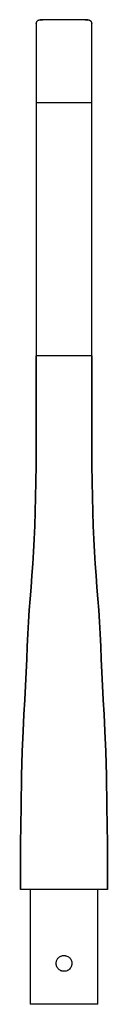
# Model space of a CAD drawing. Header units: millimetres. Extents: x -55 to 55, y -145 to 1100.
import ezdxf

# ---------------------------------------------------------------- set-up
doc = ezdxf.new("R2010")
doc.units = ezdxf.units.MM
doc.layers.add('1', color=7, linetype='Continuous', true_color=0xc0c0c0)
doc.layers.add('2', color=7, linetype='Continuous', true_color=0x414a4e)

# ---------------------------------------------------------------- blocks, each defined once
blk = doc.blocks.new('族几何图形组合_3487-Back')
at = {"layer": '2'}
for p, q in [((-42.8, 0), (-42.8, -145)), ((42.8, -145), (42.8, 0)), ((-37.1, -145), (-42.8, -145)), ((-21.4, -145), (-37.1, -145)), ((21.4, -145), (-21.4, -145)), ((37.1, -145), (21.4, -145)), ((42.8, -145), (37.1, -145))]:
    blk.add_line(p, q, dxfattribs=at)
for points, knots in [([(-10, -93.3), (-10, -92.7), (-9.9, -91.5), (-9.4, -89.9), (-8.7, -88.3), (-7.7, -86.8), (-6.5, -85.6), (-5, -84.6), (-3.4, -83.9), (-1.6, -83.3), (0.1, -83.2), (1.5, -83.4), (2.9, -83.7), (4.7, -84.4), (6.5, -85.6), (8, -87.1), (9.5, -89.7), (10, -91.8), (10, -93.3)], [0, 0, 0, 0, 0.055556, 0.111111, 0.166667, 0.222222, 0.277778, 0.333333, 0.388889, 0.444444, 0.513889, 0.548611, 0.583333, 0.652778, 0.722222, 0.791667, 0.861111, 1, 1, 1, 1]), ([(10, -93.3), (10, -94.2), (9.8, -95.6), (9.2, -97.2), (8.5, -98.7), (7.4, -100.1), (6.1, -101.3), (4.7, -102.2), (3, -102.9), (1.3, -103.2), (0, -103.3), (-1.3, -103.2), (-2.6, -103), (-3.9, -102.5), (-5, -102), (-6.1, -101.2), (-7.1, -100.4), (-8, -99.4), (-8.7, -98.3), (-9.2, -97.2), (-9.8, -95.6), (-10, -94.2), (-10, -93.3)], [0, 0, 0, 0, 0.083333, 0.125, 0.166667, 0.25, 0.291667, 0.333333, 0.416667, 0.458333, 0.5, 0.541667, 0.583333, 0.625, 0.666667, 0.708333, 0.75, 0.791667, 0.833333, 0.875, 0.916667, 1, 1, 1, 1])]:
    blk.add_open_spline(points, degree=3, knots=knots, dxfattribs=at)

msp = doc.modelspace()

# ---------------------------------------------------------------- linework, layer by layer
at = {"layer": '1'}
for p, q in [((-30.3, 995), (-35, 995)), ((-35, 995), (-35, 675)), ((-30.3, 995), (-35, 995)), ((-17.5, 995), (-30.3, 995)), ((-17.5, 995), (-30.3, 995)), ((17.5, 995), (-17.5, 995)), ((17.5, 995), (-17.5, 995)), ((30.3, 995), (17.5, 995)), ((30.3, 995), (17.5, 995)), ((35, 995), (30.3, 995)), ((35, 995), (30.3, 995)), ((35, 675), (35, 995)), ((-30.3, 675), (-35, 675)), ((-30.3, 675), (-35, 675)), ((-17.5, 675), (-30.3, 675)), ((-17.5, 675), (-30.3, 675)), ((17.5, 675), (-17.5, 675)), ((17.5, 675), (-17.5, 675)), ((30.3, 675), (17.5, 675)), ((30.3, 675), (17.5, 675)), ((35, 675), (30.3, 675)), ((35, 675), (30.3, 675))]:
    msp.add_line(p, q, dxfattribs=at)
at = {"layer": '2'}
for p, q in [((-35, 1095), (-35, 1090)), ((-35, 1090), (-35, 995)), ((35, 1090), (35, 1095)), ((35, 995), (35, 1090)), ((-49.6, 0), (-55, 0)), ((-34.3, 0), (-49.6, 0)), ((-12.2, 0), (-34.3, 0)), ((12.2, 0), (-12.2, 0)), ((34.3, 0), (12.2, 0)), ((49.6, 0), (34.3, 0)), ((55, 0), (49.6, 0))]:
    msp.add_line(p, q, dxfattribs=at)
for points in [[(-35, 1095), (-35, 1095.2), (-35, 1095.4), (-35, 1095.6), (-34.9, 1095.8), (-34.9, 1096), (-34.9, 1096.2), (-34.8, 1096.4), (-34.7, 1096.6), (-34.7, 1096.8), (-34.6, 1096.9), (-34.5, 1097.1), (-34.4, 1097.3), (-34.3, 1097.5), (-34.2, 1097.7), (-34.1, 1097.8), (-34, 1098), (-33.9, 1098.1), (-33.8, 1098.3), (-33.6, 1098.4), (-33.5, 1098.6), (-33.3, 1098.7), (-33.2, 1098.9), (-33, 1099), (-32.9, 1099.1), (-32.7, 1099.2), (-32.5, 1099.3), (-32.4, 1099.4), (-32.2, 1099.5), (-32, 1099.6), (-31.8, 1099.7), (-31.6, 1099.7), (-31.4, 1099.8), (-31.2, 1099.8), (-31, 1099.9), (-30.8, 1099.9), (-30.7, 1100), (-30.5, 1100), (-30.3, 1100), (-30.1, 1100), (-30, 1100)], [(30, 1100), (30, 1100), (29.9, 1100), (29.8, 1100), (29.6, 1100), (29.4, 1100), (29.1, 1100), (28.8, 1100), (28.5, 1100), (28.1, 1100), (27.6, 1100), (27.1, 1100), (26.6, 1100), (26, 1100), (25.4, 1100), (24.8, 1100), (24.1, 1100), (23.3, 1100), (22.6, 1100), (21.7, 1100), (20.9, 1100), (20, 1100), (19.1, 1100), (18.2, 1100), (17.2, 1100), (16.2, 1100), (15.2, 1100), (14.1, 1100), (13.1, 1100), (12, 1100), (10.9, 1100), (9.7, 1100), (8.6, 1100), (7.4, 1100), (6.3, 1100), (5.1, 1100), (3.9, 1100), (2.7, 1100), (1.5, 1100), (0.3, 1100), (-0.9, 1100), (-2.1, 1100), (-3.3, 1100), (-4.5, 1100), (-5.6, 1100), (-6.8, 1100), (-8, 1100), (-9.1, 1100), (-10.3, 1100), (-11.4, 1100), (-12.5, 1100), (-13.6, 1100), (-14.6, 1100), (-15.7, 1100), (-16.7, 1100), (-17.7, 1100), (-18.6, 1100), (-19.5, 1100), (-20.4, 1100), (-21.3, 1100), (-22.1, 1100), (-22.9, 1100), (-23.7, 1100), (-24.4, 1100), (-25.1, 1100), (-25.7, 1100), (-26.3, 1100), (-26.9, 1100), (-27.4, 1100), (-27.8, 1100), (-28.3, 1100), (-28.6, 1100), (-29, 1100), (-29.3, 1100), (-29.5, 1100), (-29.7, 1100), (-29.8, 1100), (-29.9, 1100), (-30, 1100), (-30, 1100)], [(-30, 1100), (-30, 1100), (-29.9, 1100), (-29.8, 1100), (-29.6, 1100), (-29.4, 1100), (-29.1, 1100), (-28.8, 1100), (-28.5, 1100), (-28.1, 1100), (-27.6, 1100), (-27.1, 1100), (-26.6, 1100)], [(26.6, 1100), (26.9, 1100), (27.4, 1100), (27.8, 1100), (28.3, 1100), (28.6, 1100), (29, 1100), (29.3, 1100), (29.5, 1100), (29.7, 1100), (29.8, 1100), (29.9, 1100), (30, 1100), (30, 1100)], [(30, 1100), (30.2, 1100), (30.4, 1100), (30.6, 1100), (30.8, 1099.9), (31, 1099.9), (31.2, 1099.9), (31.4, 1099.8), (31.6, 1099.7), (31.8, 1099.7), (31.9, 1099.6), (32.1, 1099.5), (32.3, 1099.4), (32.5, 1099.3), (32.7, 1099.2), (32.8, 1099.1), (33, 1099), (33.1, 1098.9), (33.3, 1098.8), (33.4, 1098.6), (33.6, 1098.5), (33.7, 1098.3), (33.9, 1098.2), (34, 1098), (34.1, 1097.9), (34.2, 1097.7), (34.3, 1097.5), (34.4, 1097.4), (34.5, 1097.2), (34.6, 1097), (34.7, 1096.8), (34.7, 1096.6), (34.8, 1096.4), (34.8, 1096.2), (34.9, 1096), (34.9, 1095.8), (35, 1095.7), (35, 1095.5), (35, 1095.3), (35, 1095.1), (35, 1095)], [(-35, 675), (-35, 640.7), (-35, 610.3), (-35, 583.2), (-35.1, 558.8), (-35.2, 536.6), (-35.5, 515.8), (-35.9, 496.1), (-36.4, 477.6), (-37, 460), (-37.8, 443.3), (-38.6, 427.3), (-39.6, 411.9), (-40.6, 397), (-41.7, 382.4), (-42.8, 367.9), (-43.9, 353.4), (-44.8, 338.5), (-45.7, 323.3), (-46.5, 307.6), (-47.2, 291.5), (-48, 274.8), (-48.8, 257.7), (-49.7, 240.1), (-50.7, 221.4), (-51.7, 200.2), (-52.7, 174.8), (-53.6, 143.8), (-54.3, 105.3), (-54.8, 57.9), (-55, 0)], [(-55, 0), (-54.8, 57.9), (-54.3, 105.3), (-53.6, 143.8), (-52.7, 174.8), (-51.7, 200.2), (-50.7, 221.4), (-49.7, 240.1), (-48.8, 257.7), (-48, 274.8), (-47.2, 291.5), (-46.5, 307.6), (-45.7, 323.3), (-44.8, 338.5), (-43.9, 353.4), (-42.8, 367.9), (-41.7, 382.4), (-40.6, 397), (-39.6, 411.9), (-38.6, 427.3), (-37.8, 443.3), (-37, 460), (-36.4, 477.6), (-35.9, 496.1), (-35.5, 515.8), (-35.2, 536.6), (-35.1, 558.8), (-35, 583.2), (-35, 610.3), (-35, 640.7), (-35, 675)], [(55, 0), (54.8, 57.9), (54.3, 105.3), (53.6, 143.8), (52.7, 174.8), (51.7, 200.2), (50.7, 221.4), (49.7, 240.1), (48.8, 257.7), (48, 274.8), (47.2, 291.5), (46.5, 307.6), (45.7, 323.3), (44.8, 338.5), (43.9, 353.4), (42.8, 367.9), (41.7, 382.4), (40.6, 397), (39.6, 411.9), (38.6, 427.3), (37.8, 443.3), (37, 460), (36.4, 477.6), (35.9, 496.1), (35.5, 515.8), (35.2, 536.6), (35.1, 558.8), (35, 583.2), (35, 610.3), (35, 640.7), (35, 675)], [(35, 675), (35, 640.7), (35, 610.3), (35, 583.2), (35.1, 558.8), (35.2, 536.6), (35.5, 515.8), (35.9, 496.1), (36.4, 477.6), (37, 460), (37.8, 443.3), (38.6, 427.3), (39.6, 411.9), (40.6, 397), (41.7, 382.4), (42.8, 367.9), (43.9, 353.4), (44.8, 338.5), (45.7, 323.3), (46.5, 307.6), (47.2, 291.5), (48, 274.8), (48.8, 257.7), (49.7, 240.1), (50.7, 221.4), (51.7, 200.2), (52.7, 174.8), (53.6, 143.8), (54.3, 105.3), (54.8, 57.9), (55, 0)]]:
    msp.add_lwpolyline(points, dxfattribs=at)

# ---------------------------------------------------------------- block references
msp.add_blockref('族几何图形组合_3487-Back', (0, 0), dxfattribs=at)

doc.saveas('drawing.dxf')
